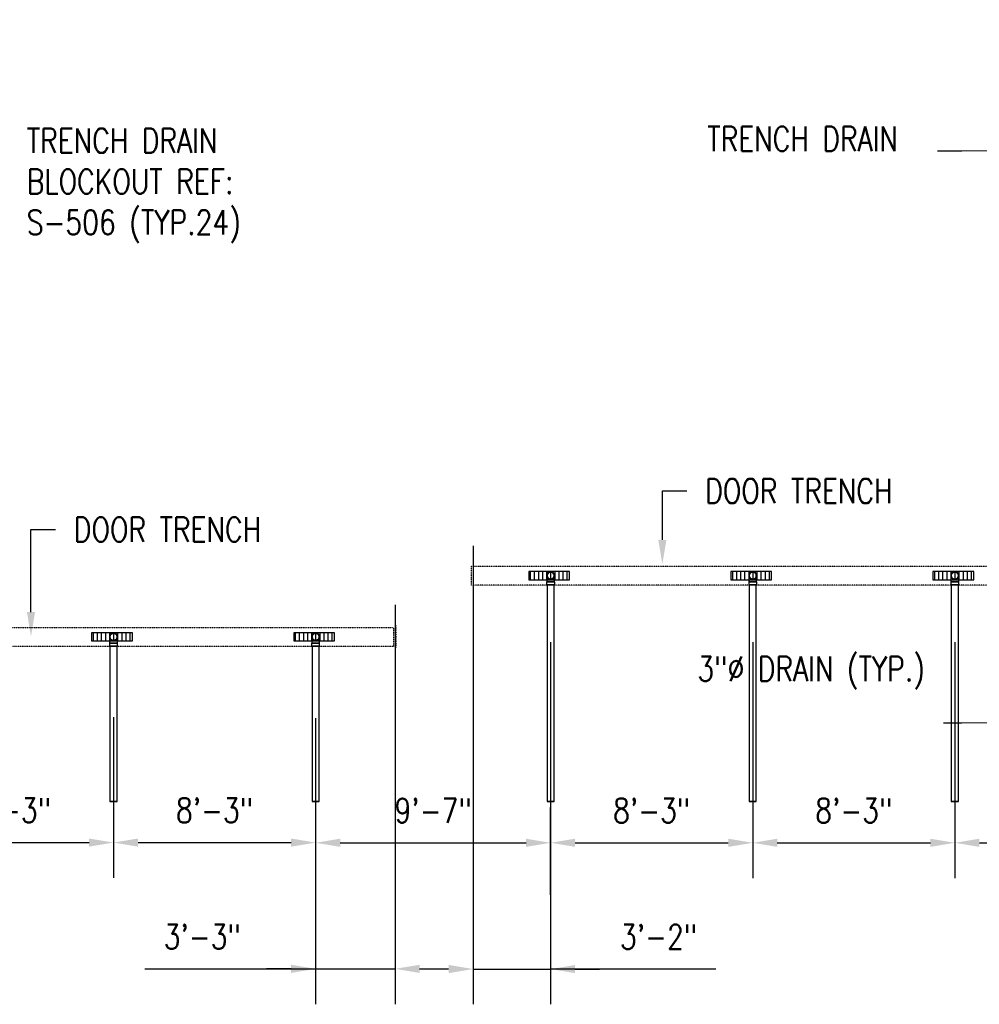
# Model space of a CAD drawing. Header units: inches. Extents: x -11997 to 19746, y -923 to 3129.
# Tile 13 of 25: x 4 to 474, y -923 to -440. Entities that reach past the tile are written whole.
import ezdxf
from ezdxf import colors
from ezdxf.entities.mleader import LeaderData, LeaderLine
from ezdxf.math import Vec2, Vec3

# ---------------------------------------------------------------- set-up
doc = ezdxf.new("R2010")
doc.units = ezdxf.units.IN
doc.header["$MEASUREMENT"] = 0
doc.linetypes.add('Hidden 3_32_', pattern=[0.140625, 0.09375, -0.046875])
for name, color, linetype in [('A-DETL-HDLN', 90, 'Hidden 3_32_'), ('P-PIPE', 3, 'Continuous'), ('S-ANNO-DIMS', 1, 'Continuous'), ('S-ANNO-NOTE', 2, 'Continuous')]:
    doc.layers.add(name, color=color, linetype=linetype)
doc.layers.add('A-WALL-PATT', color=9, linetype='Continuous', true_color=0x808080)
doc.styles.add('Annotative', font='romans.shx', dxfattribs={"width": 0.8, "height": 0.125})
doc.dimstyles.new('Annotative', dxfattribs={"dimscale": 0, "dimtxt": 0.125, "dimasz": 0.125, "dimexe": 0.18, "dimexo": 0.0625, "dimgap": 0.09, "dimtad": 1, "dimdec": 3, "dimzin": 3, "dimdsep": 46, "dimlunit": 4, "dimtxsty": 'Annotative', "dimcen": 0.09, "dimclrt": 2, "dimazin": 2, "dimtfac": 1, "dimtdec": 3, "dimtmove": 0, "dimatfit": 0, "dimfxl": 1, "dimtfill": 1, "dimfrac": 2, "dimtolj": 1, "dimtzin": 0, "dimarcsym": 0})

# ---------------------------------------------------------------- blocks, each defined once
blk = doc.blocks.new('Bend - PVC - Sch 40 - DWV_USACE - Standard-1094379-00_SP_Foundation Drainage Plan-TO FDN_DOC')
at = {"layer": 'P-PIPE'}
for p, q in [((656.48, 791.55), (656.48, 790.05)), ((660.43, 790.05), (660.43, 791.55))]:
    blk.add_line(p, q, dxfattribs=at)
at = {"layer": 'P-PIPE', "flags": 128}
for points in [[(656.71, 794.61), (656.71, 794.68), (656.71, 794.75), (656.72, 794.82), (656.73, 794.89), (656.74, 794.96), (656.76, 795.03), (656.77, 795.09), (656.79, 795.16), (656.82, 795.23), (656.84, 795.29), (656.87, 795.35), (656.9, 795.42), (656.94, 795.48), (656.97, 795.54), (657.01, 795.6), (657.05, 795.65), (657.09, 795.71), (657.14, 795.76), (657.19, 795.82), (657.24, 795.86), (657.29, 795.91), (657.34, 795.96), (657.4, 796), (657.45, 796.04), (657.51, 796.08), (657.57, 796.12), (657.63, 796.15), (657.69, 796.18), (657.76, 796.21), (657.82, 796.24), (657.89, 796.26), (657.95, 796.29), (658.02, 796.3), (658.09, 796.32), (658.16, 796.33), (658.23, 796.34), (658.3, 796.35), (658.37, 796.36), (658.44, 796.36), (658.46, 796.36)], [(658.46, 796.36), (658.53, 796.36), (658.6, 796.35), (658.66, 796.35), (658.73, 796.34), (658.8, 796.32), (658.87, 796.31), (658.94, 796.29), (659.01, 796.27), (659.07, 796.25), (659.14, 796.22), (659.2, 796.19), (659.26, 796.16), (659.32, 796.13), (659.38, 796.09), (659.44, 796.05), (659.5, 796.01), (659.56, 795.97), (659.61, 795.93), (659.66, 795.88), (659.71, 795.83), (659.76, 795.78), (659.8, 795.72), (659.85, 795.67), (659.89, 795.61), (659.93, 795.55), (659.96, 795.5), (660, 795.43), (660.03, 795.37), (660.06, 795.31), (660.09, 795.24), (660.11, 795.18), (660.13, 795.11), (660.15, 795.04), (660.17, 794.98), (660.18, 794.91), (660.19, 794.84), (660.2, 794.77), (660.2, 794.7), (660.21, 794.63), (660.21, 794.61)], [(658.46, 792.86), (658.39, 792.86), (658.32, 792.87), (658.25, 792.87), (658.18, 792.88), (658.11, 792.89), (658.04, 792.91), (657.97, 792.93), (657.9, 792.95), (657.84, 792.97), (657.77, 793), (657.71, 793.03), (657.65, 793.06), (657.59, 793.09), (657.53, 793.13), (657.47, 793.17), (657.41, 793.21), (657.35, 793.25), (657.3, 793.29), (657.25, 793.34), (657.2, 793.39), (657.15, 793.44), (657.11, 793.49), (657.06, 793.55), (657.02, 793.61), (656.98, 793.66), (656.95, 793.72), (656.91, 793.78), (656.88, 793.85), (656.85, 793.91), (656.82, 793.98), (656.8, 794.04), (656.78, 794.11), (656.76, 794.18), (656.74, 794.24), (656.73, 794.31), (656.72, 794.38), (656.71, 794.45), (656.71, 794.52), (656.71, 794.59), (656.71, 794.61)], [(656.71, 792.75), (656.71, 792.86), (656.71, 792.97), (656.71, 793.08), (656.71, 793.19), (656.71, 793.29), (656.71, 793.39), (656.71, 793.49), (656.71, 793.58), (656.71, 793.67), (656.71, 793.76), (656.71, 793.84), (656.71, 793.92), (656.71, 794), (656.71, 794.07), (656.71, 794.14), (656.71, 794.2), (656.71, 794.26), (656.71, 794.31), (656.71, 794.36), (656.71, 794.41), (656.71, 794.45), (656.71, 794.49), (656.71, 794.52), (656.71, 794.55), (656.71, 794.57), (656.71, 794.59), (656.71, 794.6), (656.71, 794.61), (656.71, 794.61)], [(656.71, 791.55), (656.71, 791.67), (656.71, 791.79), (656.71, 791.92), (656.71, 792.04), (656.71, 792.16), (656.71, 792.28), (656.71, 792.4), (656.71, 792.52), (656.71, 792.63), (656.71, 792.71)], [(660.21, 794.61), (660.2, 794.54), (660.2, 794.47), (660.19, 794.4), (660.18, 794.33), (660.17, 794.26), (660.16, 794.19), (660.14, 794.13), (660.12, 794.06), (660.09, 793.99), (660.07, 793.93), (660.04, 793.86), (660.01, 793.8), (659.97, 793.74), (659.94, 793.68), (659.9, 793.62), (659.86, 793.56), (659.82, 793.51), (659.77, 793.46), (659.72, 793.4), (659.67, 793.35), (659.62, 793.31), (659.57, 793.26), (659.52, 793.22), (659.46, 793.18), (659.4, 793.14), (659.34, 793.1), (659.28, 793.07), (659.22, 793.03), (659.15, 793.01), (659.09, 792.98), (659.02, 792.95), (658.96, 792.93), (658.89, 792.91), (658.82, 792.9), (658.75, 792.88), (658.68, 792.87), (658.61, 792.87), (658.54, 792.86), (658.47, 792.86), (658.46, 792.86)], [(660.21, 794.61), (660.21, 794.61), (660.21, 794.6), (660.21, 794.59), (660.21, 794.57), (660.21, 794.55), (660.21, 794.52), (660.21, 794.49), (660.21, 794.45), (660.21, 794.41), (660.21, 794.37), (660.21, 794.31), (660.21, 794.26), (660.21, 794.2), (660.21, 794.14), (660.21, 794.07), (660.21, 794), (660.21, 793.92), (660.21, 793.84), (660.21, 793.76), (660.21, 793.67), (660.21, 793.58), (660.21, 793.49), (660.21, 793.39), (660.21, 793.29), (660.21, 793.19), (660.21, 793.08), (660.21, 792.97), (660.21, 792.86), (660.21, 792.75), (660.21, 792.71)], [(660.21, 792.71), (660.21, 792.64), (660.21, 792.52), (660.21, 792.4), (660.21, 792.28), (660.21, 792.16), (660.21, 792.04), (660.21, 791.92), (660.21, 791.8), (660.21, 791.67), (660.21, 791.55), (660.21, 791.55)]]:
    blk.add_lwpolyline(points, dxfattribs=at)
at = {"layer": 'P-PIPE'}
for radius, start, end in [(1.98, 90, 254.3897), (1.98, 90, 254.3897), (1.75, 90, 270), (1.98, 285.6103, 90), (1.98, 285.6103, 90), (1.75, 270, 90), (1.98, 255, 270), (1.98, 255, 270), (1.98, 270, 285), (1.98, 270, 285)]:
    blk.add_arc((658.46, 794.61), radius, start, end, dxfattribs=at)
for centre, major_axis, start_param, end_param in [((658.46, 791.55), (1.98, 0), 1.570796, 4.712389), ((658.46, 791.55), (1.75, 0), 1.570796, 4.712389), ((658.46, 791.55), (1.98, 0), 4.712389, 7.853982), ((658.46, 791.55), (1.75, 0), 4.712389, 7.853982), ((658.46, 790.05), (1.98, 0), 1.570796, 4.712389), ((658.46, 790.05), (1.98, 0), 4.712389, 7.853982)]:
    blk.add_ellipse(centre, major_axis=major_axis, ratio=0.010416, start_param=start_param, end_param=end_param, dxfattribs=at)
blk = doc.blocks.new('Bend - PVC - Sch 40 - DWV_USACE - Standard-V20-00_SP_Foundation Drainage Plan-TO FDN_DOC')
at = {"layer": 'P-PIPE'}
for p, q in [((1453.08, 791.55), (1453.08, 790.05)), ((1457.04, 790.05), (1457.04, 791.55))]:
    blk.add_line(p, q, dxfattribs=at)
at = {"layer": 'P-PIPE', "flags": 128}
for points in [[(1453.31, 794.61), (1453.31, 794.68), (1453.31, 794.75), (1453.32, 794.82), (1453.33, 794.89), (1453.34, 794.96), (1453.36, 795.03), (1453.38, 795.09), (1453.4, 795.16), (1453.42, 795.23), (1453.45, 795.29), (1453.48, 795.35), (1453.51, 795.42), (1453.54, 795.48), (1453.58, 795.54), (1453.61, 795.6), (1453.65, 795.65), (1453.7, 795.71), (1453.74, 795.76), (1453.79, 795.82), (1453.84, 795.86), (1453.89, 795.91), (1453.94, 795.96), (1454, 796), (1454.05, 796.04), (1454.11, 796.08), (1454.17, 796.12), (1454.23, 796.15), (1454.3, 796.18), (1454.36, 796.21), (1454.42, 796.24), (1454.49, 796.26), (1454.56, 796.29), (1454.62, 796.3), (1454.69, 796.32), (1454.76, 796.33), (1454.83, 796.34), (1454.9, 796.35), (1454.97, 796.36), (1455.04, 796.36), (1455.06, 796.36)], [(1455.06, 796.36), (1455.13, 796.36), (1455.2, 796.35), (1455.27, 796.35), (1455.34, 796.34), (1455.41, 796.32), (1455.47, 796.31), (1455.54, 796.29), (1455.61, 796.27), (1455.67, 796.25), (1455.74, 796.22), (1455.8, 796.19), (1455.87, 796.16), (1455.93, 796.13), (1455.99, 796.09), (1456.05, 796.05), (1456.1, 796.01), (1456.16, 795.97), (1456.21, 795.93), (1456.26, 795.88), (1456.31, 795.83), (1456.36, 795.78), (1456.41, 795.72), (1456.45, 795.67), (1456.49, 795.61), (1456.53, 795.55), (1456.57, 795.5), (1456.6, 795.43), (1456.63, 795.37), (1456.66, 795.31), (1456.69, 795.24), (1456.71, 795.18), (1456.73, 795.11), (1456.75, 795.04), (1456.77, 794.98), (1456.78, 794.91), (1456.79, 794.84), (1456.8, 794.77), (1456.81, 794.7), (1456.81, 794.63), (1456.81, 794.61)], [(1455.06, 792.86), (1454.99, 792.86), (1454.92, 792.87), (1454.85, 792.87), (1454.78, 792.88), (1454.71, 792.89), (1454.64, 792.91), (1454.57, 792.93), (1454.51, 792.95), (1454.44, 792.97), (1454.38, 793), (1454.31, 793.03), (1454.25, 793.06), (1454.19, 793.09), (1454.13, 793.13), (1454.07, 793.17), (1454.01, 793.21), (1453.96, 793.25), (1453.9, 793.29), (1453.85, 793.34), (1453.8, 793.39), (1453.76, 793.44), (1453.71, 793.49), (1453.67, 793.55), (1453.62, 793.61), (1453.59, 793.66), (1453.55, 793.72), (1453.51, 793.78), (1453.48, 793.85), (1453.45, 793.91), (1453.43, 793.98), (1453.4, 794.04), (1453.38, 794.11), (1453.36, 794.18), (1453.35, 794.24), (1453.33, 794.31), (1453.32, 794.38), (1453.32, 794.45), (1453.31, 794.52), (1453.31, 794.59), (1453.31, 794.61)], [(1453.31, 792.75), (1453.31, 792.86), (1453.31, 792.97), (1453.31, 793.08), (1453.31, 793.19), (1453.31, 793.29), (1453.31, 793.39), (1453.31, 793.49), (1453.31, 793.58), (1453.31, 793.67), (1453.31, 793.76), (1453.31, 793.84), (1453.31, 793.92), (1453.31, 794), (1453.31, 794.07), (1453.31, 794.14), (1453.31, 794.2), (1453.31, 794.26), (1453.31, 794.31), (1453.31, 794.36), (1453.31, 794.41), (1453.31, 794.45), (1453.31, 794.49), (1453.31, 794.52), (1453.31, 794.55), (1453.31, 794.57), (1453.31, 794.59), (1453.31, 794.6), (1453.31, 794.61), (1453.31, 794.61)], [(1453.31, 791.55), (1453.31, 791.67), (1453.31, 791.79), (1453.31, 791.92), (1453.31, 792.04), (1453.31, 792.16), (1453.31, 792.28), (1453.31, 792.4), (1453.31, 792.52), (1453.31, 792.63), (1453.31, 792.71)], [(1456.81, 794.61), (1456.81, 794.54), (1456.8, 794.47), (1456.8, 794.4), (1456.79, 794.33), (1456.77, 794.26), (1456.76, 794.19), (1456.74, 794.13), (1456.72, 794.06), (1456.7, 793.99), (1456.67, 793.93), (1456.64, 793.86), (1456.61, 793.8), (1456.58, 793.74), (1456.54, 793.68), (1456.5, 793.62), (1456.46, 793.56), (1456.42, 793.51), (1456.37, 793.46), (1456.33, 793.4), (1456.28, 793.35), (1456.23, 793.31), (1456.17, 793.26), (1456.12, 793.22), (1456.06, 793.18), (1456, 793.14), (1455.94, 793.1), (1455.88, 793.07), (1455.82, 793.03), (1455.76, 793.01), (1455.69, 792.98), (1455.63, 792.95), (1455.56, 792.93), (1455.49, 792.91), (1455.42, 792.9), (1455.36, 792.88), (1455.29, 792.87), (1455.22, 792.87), (1455.15, 792.86), (1455.08, 792.86), (1455.06, 792.86)], [(1456.81, 794.61), (1456.81, 794.61), (1456.81, 794.6), (1456.81, 794.59), (1456.81, 794.57), (1456.81, 794.55), (1456.81, 794.52), (1456.81, 794.49), (1456.81, 794.45), (1456.81, 794.41), (1456.81, 794.37), (1456.81, 794.31), (1456.81, 794.26), (1456.81, 794.2), (1456.81, 794.14), (1456.81, 794.07), (1456.81, 794), (1456.81, 793.92), (1456.81, 793.84), (1456.81, 793.76), (1456.81, 793.67), (1456.81, 793.58), (1456.81, 793.49), (1456.81, 793.39), (1456.81, 793.29), (1456.81, 793.19), (1456.81, 793.08), (1456.81, 792.97), (1456.81, 792.86), (1456.81, 792.75), (1456.81, 792.71)], [(1456.81, 792.71), (1456.81, 792.64), (1456.81, 792.52), (1456.81, 792.4), (1456.81, 792.28), (1456.81, 792.16), (1456.81, 792.04), (1456.81, 791.92), (1456.81, 791.8), (1456.81, 791.67), (1456.81, 791.55), (1456.81, 791.55)]]:
    blk.add_lwpolyline(points, dxfattribs=at)
at = {"layer": 'P-PIPE'}
for radius, start, end in [(1.98, 90, 254.3897), (1.98, 90, 254.3897), (1.75, 90, 270), (1.98, 285.6103, 90), (1.98, 285.6103, 90), (1.75, 270, 90), (1.98, 255, 270), (1.98, 255, 270), (1.98, 270, 285), (1.98, 270, 285)]:
    blk.add_arc((1455.06, 794.61), radius, start, end, dxfattribs=at)
for centre, major_axis, start_param, end_param in [((1455.06, 791.55), (1.98, 0), 1.570796, 4.712389), ((1455.06, 791.55), (1.75, 0), 1.570796, 4.712389), ((1455.06, 791.55), (1.98, 0), 4.712389, 7.853982), ((1455.06, 791.55), (1.75, 0), 4.712389, 7.853982), ((1455.06, 790.05), (1.98, 0), 1.570796, 4.712389), ((1455.06, 790.05), (1.98, 0), 4.712389, 7.853982)]:
    blk.add_ellipse(centre, major_axis=major_axis, ratio=0.010416, start_param=start_param, end_param=end_param, dxfattribs=at)
blk = doc.blocks.new('Mechanical_Box_H_rvt-1-00_SP_Foundation Drainage Plan-TO FDN_DOC')
at = {"layer": 'P-PIPE'}
for p, q in [((1078.94, 820.05), (1078.94, 713.98)), ((1082.44, 713.98), (1082.44, 820.05)), ((1177.94, 820.05), (1177.94, 713.98)), ((1181.44, 713.98), (1181.44, 820.05)), ((1276.94, 820.05), (1276.94, 713.98)), ((1280.44, 713.98), (1280.44, 820.05)), ((864.83, 790.05), (864.83, 713.98)), ((868.33, 713.98), (868.33, 790.05)), ((963.83, 790.05), (963.83, 713.98)), ((967.33, 713.98), (967.33, 790.05))]:
    blk.add_line(p, q, dxfattribs=at)
for centre, start, end in [((1080.69, 824.61), 0, 180), ((1179.69, 824.61), 0, 180), ((1278.69, 824.61), 0, 180), ((1080.69, 824.61), 180, 0), ((1179.69, 824.61), 180, 0), ((1278.69, 824.61), 180, 0), ((866.58, 794.61), 0, 180), ((965.58, 794.61), 0, 180), ((866.58, 794.61), 180, 0), ((965.58, 794.61), 180, 0)]:
    blk.add_arc(centre, 1.75, start, end, dxfattribs=at)
for centre, start_param, end_param in [((1080.69, 820.05), 1.570796, 3.141593), ((1080.69, 820.05), 3.141593, 4.712389), ((1080.69, 820.05), 0, 1.570796), ((1080.69, 820.05), 4.712389, 6.283185), ((1179.69, 820.05), 1.570796, 3.141593), ((1179.69, 820.05), 3.141593, 4.712389), ((1179.69, 820.05), 0, 1.570796), ((1179.69, 820.05), 4.712389, 6.283185), ((1278.69, 820.05), 1.570796, 3.141593), ((1278.69, 820.05), 3.141593, 4.712389), ((1278.69, 820.05), 0, 1.570796), ((1278.69, 820.05), 4.712389, 6.283185), ((866.58, 790.05), 1.570796, 3.141593), ((866.58, 790.05), 3.141593, 4.712389), ((866.58, 790.05), 0, 1.570796), ((866.58, 790.05), 4.712389, 6.283185), ((965.58, 790.05), 1.570796, 3.141593), ((965.58, 790.05), 3.141593, 4.712389), ((965.58, 790.05), 0, 1.570796), ((965.58, 790.05), 4.712389, 6.283185), ((866.58, 713.98), 1.570796, 3.141593), ((866.58, 713.98), 3.141593, 4.712389), ((866.58, 713.98), 0, 1.570796), ((866.58, 713.98), 4.712389, 6.283185), ((965.58, 713.98), 1.570796, 3.141593), ((965.58, 713.98), 3.141593, 4.712389), ((965.58, 713.98), 0, 1.570796), ((965.58, 713.98), 4.712389, 6.283185), ((1080.69, 713.98), 1.570796, 3.141593), ((1080.69, 713.98), 3.141593, 4.712389), ((1080.69, 713.98), 0, 1.570796), ((1080.69, 713.98), 4.712389, 6.283185), ((1179.69, 713.98), 1.570796, 3.141593), ((1179.69, 713.98), 3.141593, 4.712389), ((1179.69, 713.98), 0, 1.570796), ((1179.69, 713.98), 4.712389, 6.283185), ((1278.69, 713.98), 1.570796, 3.141593), ((1278.69, 713.98), 3.141593, 4.712389), ((1278.69, 713.98), 0, 1.570796), ((1278.69, 713.98), 4.712389, 6.283185)]:
    blk.add_ellipse(centre, major_axis=(1.75, 0), ratio=0.010416, start_param=start_param, end_param=end_param, dxfattribs=at)
at = {"layer": 'P-PIPE', "color": 3, "lineweight": 9}
for name, p in [('Bend - PVC - Sch 40 - DWV_USACE - Standard-V20-00_SP_Foundation Drainage Plan-TO FDN_DOC', (-374.37, 30)), ('Bend - PVC - Sch 40 - DWV_USACE - Standard-V20-00_SP_Foundation Drainage Plan-TO FDN_DOC', (-275.37, 30)), ('Bend - PVC - Sch 40 - DWV_USACE - Standard-V20-00_SP_Foundation Drainage Plan-TO FDN_DOC', (-176.37, 30)), ('Bend - PVC - Sch 40 - DWV_USACE - Standard-1094379-00_SP_Foundation Drainage Plan-TO FDN_DOC', (208.12, 0)), ('Bend - PVC - Sch 40 - DWV_USACE - Standard-1094379-00_SP_Foundation Drainage Plan-TO FDN_DOC', (307.12, 0))]:
    blk.add_blockref(name, p, dxfattribs=at)
blk = doc.blocks.new('*D49')
at = {"layer": 'Defpoints', "color": 0, "transparency": 16777216}
for p in [(263.63, -739.17), (362.63, -739.17), (362.63, -843.5)]:
    blk.add_point(p, dxfattribs=at)
at = {"layer": 'S-ANNO-DIMS', "color": 0, "lineweight": -2, "transparency": 16777216}
for p, q in [((263.63, -745.17), (263.63, -860.78)), ((362.63, -745.17), (362.63, -860.78)), ((275.63, -843.5), (350.63, -843.5))]:
    blk.add_line(p, q, dxfattribs=at)
at = {"layer": 'S-ANNO-DIMS', "color": 0, "transparency": 16777216}
for points in [[(275.63, -841.5), (275.63, -845.5), (263.63, -843.5)], [(350.63, -841.5), (350.63, -845.5), (362.63, -843.5)]]:
    blk.add_solid(points, dxfattribs=at)
at = {"layer": 'S-ANNO-DIMS', "color": 2, "lineweight": -3, "transparency": 16777216, "insert": (313.13, -827.72), "char_height": 12, "attachment_point": 5, "style": 'Annotative', "bg_fill": 3, "box_fill_scale": 1.25, "bg_fill_color": 256, "bg_fill_true_color": 13158600, "bg_fill_transparency": 0}
blk.add_mtext('\\A1;8\'-3"', dxfattribs=at)
blk = doc.blocks.new('*D50')
at = {"layer": 'Defpoints', "color": 0, "transparency": 16777216}
for p in [(362.63, -739.17), (461.63, -739.17), (461.63, -843.5)]:
    blk.add_point(p, dxfattribs=at)
at = {"layer": 'S-ANNO-DIMS', "color": 0, "lineweight": -2, "transparency": 16777216}
for p, q in [((362.63, -745.17), (362.63, -860.78)), ((461.63, -745.17), (461.63, -860.78)), ((374.63, -843.5), (449.63, -843.5))]:
    blk.add_line(p, q, dxfattribs=at)
at = {"layer": 'S-ANNO-DIMS', "color": 0, "transparency": 16777216}
for points in [[(374.63, -841.5), (374.63, -845.5), (362.63, -843.5)], [(449.63, -841.5), (449.63, -845.5), (461.63, -843.5)]]:
    blk.add_solid(points, dxfattribs=at)
at = {"layer": 'S-ANNO-DIMS', "color": 2, "lineweight": -3, "transparency": 16777216, "insert": (412.13, -827.72), "char_height": 12, "attachment_point": 5, "style": 'Annotative', "bg_fill": 3, "box_fill_scale": 1.25, "bg_fill_color": 256, "bg_fill_true_color": 13158600, "bg_fill_transparency": 0}
blk.add_mtext('\\A1;8\'-3"', dxfattribs=at)
blk = doc.blocks.new('*D51')
at = {"layer": 'Defpoints', "color": 0, "transparency": 16777216}
for p in [(461.63, -739.17), (560.63, -739.17), (560.63, -843.5)]:
    blk.add_point(p, dxfattribs=at)
at = {"layer": 'S-ANNO-DIMS', "color": 0, "lineweight": -2, "transparency": 16777216}
for p, q in [((461.63, -745.17), (461.63, -860.78)), ((560.63, -745.17), (560.63, -860.78)), ((473.63, -843.5), (548.63, -843.5))]:
    blk.add_line(p, q, dxfattribs=at)
at = {"layer": 'S-ANNO-DIMS', "color": 0, "transparency": 16777216}
for points in [[(473.63, -841.5), (473.63, -845.5), (461.63, -843.5)], [(548.63, -841.5), (548.63, -845.5), (560.63, -843.5)]]:
    blk.add_solid(points, dxfattribs=at)
at = {"layer": 'S-ANNO-DIMS', "color": 2, "lineweight": -3, "transparency": 16777216, "insert": (511.13, -827.72), "char_height": 12, "attachment_point": 5, "style": 'Annotative', "bg_fill": 3, "box_fill_scale": 1.25, "bg_fill_color": 256, "bg_fill_true_color": 13158600, "bg_fill_transparency": 0}
blk.add_mtext('\\A1;8\'-3"', dxfattribs=at)
blk = doc.blocks.new('*D64')
at = {"layer": 'Defpoints', "color": 0, "transparency": 16777216}
for p in [(-49.48, -776.5), (49.52, -775.97), (49.52, -843.41)]:
    blk.add_point(p, dxfattribs=at)
at = {"layer": 'S-ANNO-DIMS', "color": 0, "lineweight": -2, "transparency": 16777216}
for p, q in [((-49.48, -782.5), (-49.48, -860.69)), ((49.52, -781.97), (49.52, -860.69)), ((-37.48, -843.41), (37.52, -843.41))]:
    blk.add_line(p, q, dxfattribs=at)
at = {"layer": 'S-ANNO-DIMS', "color": 0, "transparency": 16777216}
for points in [[(-37.48, -841.41), (-37.48, -845.41), (-49.48, -843.41)], [(37.52, -841.41), (37.52, -845.41), (49.52, -843.41)]]:
    blk.add_solid(points, dxfattribs=at)
at = {"layer": 'S-ANNO-DIMS', "color": 2, "lineweight": -3, "transparency": 16777216, "insert": (0.02, -827.62), "char_height": 12, "attachment_point": 5, "style": 'Annotative', "bg_fill": 3, "box_fill_scale": 1.25, "bg_fill_color": 256, "bg_fill_true_color": 13158600, "bg_fill_transparency": 0}
blk.add_mtext('\\A1;8\'-3"', dxfattribs=at)
blk = doc.blocks.new('*D65')
at = {"layer": 'Defpoints', "color": 0, "transparency": 16777216}
for p in [(49.52, -776.5), (148.52, -776.5), (148.52, -843.41)]:
    blk.add_point(p, dxfattribs=at)
at = {"layer": 'S-ANNO-DIMS', "color": 0, "lineweight": -2, "transparency": 16777216}
for p, q in [((49.52, -782.5), (49.52, -860.69)), ((148.52, -782.5), (148.52, -860.69)), ((61.52, -843.41), (136.52, -843.41))]:
    blk.add_line(p, q, dxfattribs=at)
at = {"layer": 'S-ANNO-DIMS', "color": 0, "transparency": 16777216}
for points in [[(61.52, -841.41), (61.52, -845.41), (49.52, -843.41)], [(136.52, -841.41), (136.52, -845.41), (148.52, -843.41)]]:
    blk.add_solid(points, dxfattribs=at)
at = {"layer": 'S-ANNO-DIMS', "color": 2, "lineweight": -3, "transparency": 16777216, "insert": (99.02, -827.62), "char_height": 12, "attachment_point": 5, "style": 'Annotative', "bg_fill": 3, "box_fill_scale": 1.25, "bg_fill_color": 256, "bg_fill_true_color": 13158600, "bg_fill_transparency": 0}
blk.add_mtext('\\A1;8\'-3"', dxfattribs=at)
blk = doc.blocks.new('*D66')
at = {"layer": 'Defpoints', "color": 0, "transparency": 16777216}
for p in [(187.46, -720.86), (148.52, -837.97), (187.46, -905.26)]:
    blk.add_point(p, dxfattribs=at)
at = {"layer": 'S-ANNO-DIMS', "color": 0, "lineweight": -2, "transparency": 16777216}
for p, q in [((187.46, -726.86), (187.46, -922.54)), ((148.52, -843.97), (148.52, -922.54)), ((64.93, -905.26), (148.52, -905.26)), ((136.52, -905.26), (124.52, -905.26)), ((148.52, -905.26), (187.46, -905.26)), ((148.52, -905.26), (187.46, -905.26)), ((199.46, -905.26), (211.46, -905.26))]:
    blk.add_line(p, q, dxfattribs=at)
at = {"layer": 'S-ANNO-DIMS', "color": 0, "transparency": 16777216}
for points in [[(136.52, -903.26), (136.52, -907.26), (148.52, -905.26)], [(199.46, -903.26), (199.46, -907.26), (187.46, -905.26)]]:
    blk.add_solid(points, dxfattribs=at)
at = {"layer": 'S-ANNO-DIMS', "color": 2, "lineweight": -3, "transparency": 16777216, "insert": (93, -889.48), "char_height": 12, "attachment_point": 5, "style": 'Annotative'}
blk.add_mtext('\\A1;3\'-3"', dxfattribs=at)
blk = doc.blocks.new('*D73')
at = {"layer": 'Defpoints', "color": 0, "transparency": 16777216}
for p in [(263.58, -843.5), (148.57, -875.24), (263.58, -874.99)]:
    blk.add_point(p, dxfattribs=at)
at = {"layer": 'S-ANNO-DIMS', "color": 0, "lineweight": -2, "transparency": 16777216}
for p, q in [((148.57, -869.24), (148.57, -826.22)), ((263.58, -868.99), (263.58, -826.22)), ((160.57, -843.5), (251.58, -843.5))]:
    blk.add_line(p, q, dxfattribs=at)
at = {"layer": 'S-ANNO-DIMS', "color": 0, "transparency": 16777216}
for points in [[(160.57, -841.5), (160.57, -845.5), (148.57, -843.5)], [(251.58, -841.5), (251.58, -845.5), (263.58, -843.5)]]:
    blk.add_solid(points, dxfattribs=at)
at = {"layer": 'S-ANNO-DIMS', "color": 2, "lineweight": -3, "transparency": 16777216, "insert": (206.07, -827.72), "char_height": 12, "attachment_point": 5, "style": 'Annotative'}
blk.add_mtext('\\A1;9\'-7"', dxfattribs=at)
blk = doc.blocks.new('*D74')
at = {"layer": 'Defpoints', "color": 0, "transparency": 16777216}
for p in [(225.68, -691.95), (263.63, -806.82), (263.63, -905.36)]:
    blk.add_point(p, dxfattribs=at)
at = {"layer": 'S-ANNO-DIMS', "color": 0, "lineweight": -2, "transparency": 16777216}
for p, q in [((225.68, -697.95), (225.68, -922.64)), ((263.63, -812.82), (263.63, -922.64)), ((213.68, -905.36), (201.68, -905.36)), ((225.68, -905.36), (263.63, -905.36)), ((225.68, -905.36), (263.63, -905.36)), ((344.57, -905.36), (263.63, -905.36)), ((275.63, -905.36), (287.63, -905.36))]:
    blk.add_line(p, q, dxfattribs=at)
at = {"layer": 'S-ANNO-DIMS', "color": 0, "transparency": 16777216}
for points in [[(213.68, -903.36), (213.68, -907.36), (225.68, -905.36)], [(275.63, -903.36), (275.63, -907.36), (263.63, -905.36)]]:
    blk.add_solid(points, dxfattribs=at)
at = {"layer": 'S-ANNO-DIMS', "color": 2, "lineweight": -3, "transparency": 16777216, "insert": (316.5, -889.58), "char_height": 12, "attachment_point": 5, "style": 'Annotative'}
blk.add_mtext('\\A1;3\'-2"', dxfattribs=at)

msp = doc.modelspace()

# ---------------------------------------------------------------- hatches: boundary and pattern name
at = {"layer": 'A-WALL-PATT', "lineweight": -3}
h = msp.add_hatch(dxfattribs=at)
h.set_pattern_fill('_USER', color=8, scale=2, angle=90, style=0, pattern_type=0)
h.set_pattern_definition([(90, (-1590.1965, -1537.3027), (-2, 1e-16), [])])
h.paths.add_polyline_path([(272.8809, -714.5967), (272.8809, -710.5967), (252.8809, -710.5967), (252.8809, -714.5967)])
h = msp.add_hatch(dxfattribs=at)
h.set_pattern_fill('_USER', color=8, scale=2, angle=90, style=0, pattern_type=0)
h.set_pattern_definition([(90, (-1587.1965, -1537.3027), (-2, 1e-16), [])])
h.paths.add_polyline_path([(351.8809, -714.5967), (371.8809, -714.5967), (371.8809, -710.5967), (351.8809, -710.5967)])
h = msp.add_hatch(dxfattribs=at)
h.set_pattern_fill('_USER', color=8, scale=2, angle=90, style=0, pattern_type=0)
h.set_pattern_definition([(90, (-1584.1965, -1537.3027), (-2, 1e-16), [])])
h.paths.add_polyline_path([(470.8809, -714.5967), (470.8809, -710.5967), (450.8809, -710.5967), (450.8809, -714.5967)])
h = msp.add_hatch(dxfattribs=at)
h.set_pattern_fill('_USER', color=8, scale=2, angle=90, style=0, pattern_type=0)
h.set_pattern_definition([(90, (-802.3088, -1537.3027), (-2, 1e-16), [])])
h.paths.add_polyline_path([(58.7686, -744.5967), (58.7686, -740.5967), (38.7686, -740.5967), (38.7686, -744.5967)])
h = msp.add_hatch(dxfattribs=at)
h.set_pattern_fill('_USER', color=8, scale=2, angle=90, style=0, pattern_type=0)
h.set_pattern_definition([(90, (-799.3088, -1537.3027), (-2, 1e-16), [])])
h.paths.add_polyline_path([(157.7686, -744.5967), (157.7686, -740.5967), (137.7686, -740.5967), (137.7686, -744.5967)])

# ---------------------------------------------------------------- linework, layer by layer
at = {"layer": 'A-DETL-HDLN', "lineweight": -3}
for p, q in [((224.93, -707.9405), (974.0157, -707.9405)), ((224.93, -717.253), (224.93, -707.9405)), ((974.0157, -717.253), (224.93, -717.253)), ((-571.3437, -737.9405), (186.7152, -737.9405)), ((186.7152, -737.9405), (186.7152, -747.253)), ((186.7152, -747.253), (-571.3437, -747.253))]:
    msp.add_line(p, q, dxfattribs=at)
at = {"layer": 'A-DETL-HDLN', "color": 8, "lineweight": -3}
msp.add_line((187.8594, -737.0967), (187.8594, -748.0967), dxfattribs=at)
at = {"layer": 'P-PIPE', "lineweight": -3}
for p, q in [((252.8809, -710.5967), (252.8809, -714.5967)), ((272.8809, -710.5967), (252.8809, -710.5967)), ((272.8809, -714.5967), (272.8809, -710.5967)), ((351.8809, -710.5967), (351.8809, -714.5967)), ((371.8809, -710.5967), (351.8809, -710.5967)), ((371.8809, -714.5967), (371.8809, -710.5967)), ((450.8809, -710.5967), (450.8809, -714.5967)), ((470.8809, -710.5967), (450.8809, -710.5967)), ((470.8809, -714.5967), (470.8809, -710.5967)), ((252.8809, -714.5967), (272.8809, -714.5967)), ((351.8809, -714.5967), (371.8809, -714.5967)), ((450.8809, -714.5967), (470.8809, -714.5967)), ((38.7686, -740.5967), (38.7686, -744.5967)), ((58.7686, -740.5967), (38.7686, -740.5967)), ((58.7686, -744.5967), (58.7686, -740.5967)), ((137.7686, -740.5967), (137.7686, -744.5967)), ((157.7686, -740.5967), (137.7686, -740.5967)), ((157.7686, -744.5967), (157.7686, -740.5967)), ((38.7686, -744.5967), (58.7686, -744.5967)), ((137.7686, -744.5967), (157.7686, -744.5967))]:
    msp.add_line(p, q, dxfattribs=at)

# ---------------------------------------------------------------- block references
at = {"layer": 'P-PIPE', "color": 8, "lineweight": -3}
msp.add_blockref('Mechanical_Box_H_rvt-1-00_SP_Foundation Drainage Plan-TO FDN_DOC', (-817.0617, -1537.2059), dxfattribs=at)

# ---------------------------------------------------------------- leaders
at = {"layer": 'S-ANNO-NOTE', "lineweight": -3}
ml = msp.add_multileader_mtext('Standard', dxfattribs=at)
ml.set_content('3" %%C PVC WEEP HOLES 5\'-0" O.C. (TYP. 5)', color=256, style='Annotative')
ml.set_leader_properties(color=1, linetype='ByLayer', lineweight=-1)
ml.build(insert=Vec2(0, 0))
ml.multileader.update_dxf_attribs({"text_right_attachment_type": 3, "dogleg_length": 0.125, "arrow_head_size": 12, "scale": 96})
ctx = ml.context
ctx.base_point, ctx.scale, ctx.char_height, ctx.arrow_head_size, ctx.landing_gap_size, ctx.plane_origin = Vec3(-816.6634, -449.5928), 96, 12, 12, 9, Vec3(-735.3142, -588.4172)
ctx.right_attachment = 3
notes = []
notes.append((ctx, [(0, (1, 1, 0), (-822.5, -449.5928), (1, 0), 5.8366, [(0, [(-876.3652, -685.0327)], 0, [])])]))
ctx.mtext.insert, ctx.mtext.width, ctx.mtext.flow_direction = Vec3(-807.6634, -441.5928), 132.165962, 5
ml = msp.add_multileader_mtext('Standard', dxfattribs=at)
ml.set_content('3"%%C PVC WEEP HOLES 5\'-0" O.C. (TYP. 5)', color=256, style='Annotative')
ml.set_leader_properties(color=1, linetype='ByLayer', lineweight=-1)
ml.build(insert=Vec2(0, 0))
ml.multileader.update_dxf_attribs({"text_right_attachment_type": 3, "dogleg_length": 0.125, "arrow_head_size": 12, "scale": 96})
ctx = ml.context
ctx.base_point, ctx.scale, ctx.char_height, ctx.arrow_head_size, ctx.landing_gap_size, ctx.plane_origin = Vec3(668.6207, -469.1537), 96, 12, 12, 9, Vec3(751.1689, -588.4172)
ctx.right_attachment, ctx.text_align_type = 3, 2
notes.append((ctx, [(1, (1, 1, 0), (823.6573, -516.0108), (-1, 0), 5.8366, [(0, [(925.3348, -693.2739)], 0, [])])]))
ctx.mtext.insert, ctx.mtext.width, ctx.mtext.alignment, ctx.mtext.flow_direction = Vec3(808.8207, -461.1537), 132.630334, 3, 5
ml = msp.add_multileader_mtext('Standard', dxfattribs=at)
ml.set_content('TRENCH DRAIN', color=256, style='Annotative')
ml.set_leader_properties(color=1, linetype='ByLayer', lineweight=-1)
ml.build(insert=Vec2(0, 0))
ml.multileader.update_dxf_attribs({"text_right_attachment_type": 4, "dogleg_length": 0.125, "arrow_head_size": 12, "scale": 96})
ctx = ml.context
ctx.base_point, ctx.scale, ctx.char_height, ctx.arrow_head_size, ctx.landing_gap_size, ctx.plane_origin = Vec3(331.3454, -498.5601), 96, 12, 12, 9, Vec3(250.7882, -498.7495)
ctx.right_attachment = 4
notes.append((ctx, [(1, (1, 1, 0), (465.1169, -504.5601), (-1, 0), 12, [(0, [(546.4156, -504.4226)], 0, [])])]))
ctx.mtext.insert, ctx.mtext.width, ctx.mtext.flow_direction = Vec3(340.3454, -492.5601), 134.479897, 5
ml = msp.add_multileader_mtext('Standard', dxfattribs=at)
ml.set_content('6"%%C PERF. \\PFDN. DRAIN', color=256, style='Annotative')
ml.set_leader_properties(color=1, linetype='ByLayer', lineweight=-1)
ml.build(insert=Vec2(0, 0))
ml.multileader.update_dxf_attribs({"text_right_attachment_type": 3, "dogleg_length": 0.125, "arrow_head_size": 12, "scale": 96})
ctx = ml.context
ctx.base_point, ctx.scale, ctx.char_height, ctx.arrow_head_size, ctx.landing_gap_size, ctx.plane_origin = Vec3(-790.0003, -605.9627), 96, 12, 12, 9, Vec3(-888.0882, -579.8933)
ctx.right_attachment = 3
notes.append((ctx, [(0, (1, 1, 0), (-802.0003, -605.9627), (1, 0), 12, [(0, [(-832.5, -670.534)], 0, [])])]))
ctx.mtext.insert, ctx.mtext.width, ctx.mtext.flow_direction = Vec3(-781.0003, -599.9627), 113.487313, 5
ml = msp.add_multileader_mtext('Standard', dxfattribs=at)
ml.set_content('DOOR TRENCH', color=256, style='Annotative')
ml.set_leader_properties(color=1, linetype='ByLayer', lineweight=-1)
ml.build(insert=Vec2(0, 0))
ml.multileader.update_dxf_attribs({"text_right_attachment_type": 3, "dogleg_length": 0.125, "arrow_head_size": 12, "scale": 96})
ctx = ml.context
ctx.base_point, ctx.scale, ctx.char_height, ctx.arrow_head_size, ctx.landing_gap_size, ctx.plane_origin = Vec3(330.3478, -671.1248), 96, 12, 12, 9, Vec3(232.3348, -676.1171)
ctx.right_attachment = 3
notes.append((ctx, [(0, (1, 1, 0), (318.3478, -671.1248), (1, 0), 12, [(0, [(318.3478, -707.0967)], 0, [])])]))
ctx.mtext.insert, ctx.mtext.flow_direction = Vec3(339.3478, -665.1248), 5
ml = msp.add_multileader_mtext('Standard', dxfattribs=at)
ml.set_content('DOOR TRENCH', color=256, style='Annotative')
ml.set_leader_properties(color=1, linetype='ByLayer', lineweight=-1)
ml.build(insert=Vec2(0, 0))
ml.multileader.update_dxf_attribs({"text_right_attachment_type": 3, "dogleg_length": 0.125, "arrow_head_size": 12, "scale": 96})
ctx = ml.context
ctx.base_point, ctx.scale, ctx.char_height, ctx.arrow_head_size, ctx.landing_gap_size, ctx.plane_origin = Vec3(21.0962, -689.9921), 96, 12, 12, 9, Vec3(-76.9169, -694.9844)
ctx.right_attachment = 3
notes.append((ctx, [(0, (1, 1, 0), (9.0962, -689.9921), (1, 0), 12, [(0, [(9.0962, -742.4687)], 0, [])])]))
ctx.mtext.insert, ctx.mtext.flow_direction = Vec3(30.0962, -683.9921), 5
for ctx, leaders in notes:
    for number, flags, end, landing, length, lines in leaders:
        leader = LeaderData()
        leader.index, (leader.has_last_leader_line, leader.has_dogleg_vector, leader.attachment_direction) = number, flags
        leader.last_leader_point, leader.dogleg_vector, leader.dogleg_length = Vec3(end), Vec3(landing), length
        for number, points, colour, breaks in lines:
            line = LeaderLine()
            line.index, line.vertices, line.color, line.breaks = number, Vec3.list(points), colors.encode_raw_color(colour), breaks
            leader.lines.append(line)
        ctx.leaders.append(leader)

# ---------------------------------------------------------------- next in the draw order: dimensions: what is measured, and where the dimension line sits
at = {"layer": 'S-ANNO-DIMS', "lineweight": -3}
for base, p1, p2, picture, middle in [((362.6279, -843.5045), (263.6279, -739.1729), (362.6279, -739.1729), '*D49', (313.1279, -827.7216)), ((49.5156, -843.4077), (-49.4844, -776.5), (49.5156, -775.9652), '*D64', (0.0156, -827.6249))]:
    dim = msp.add_linear_dim(base=base, p1=p1, p2=p2, dimstyle='Annotative', override={"dimpost": '\\X'}, dxfattribs=at)
    dim.commit()
    dim.dimension.update_dxf_attribs({"geometry": picture, "text_midpoint": middle})

# ---------------------------------------------------------------- next in the draw order: dimensions: what is measured, and where the dimension line sits
dim = msp.add_linear_dim(base=(263.6279, -905.359), p1=(225.677, -691.9485), p2=(263.6279, -806.8206), dimstyle='Annotative', override={"dimpost": '\\X', "dimtfill": 0}, dxfattribs=at)
dim.commit()
dim.dimension.update_dxf_attribs({"geometry": '*D74', "text_midpoint": (316.5, -905.359), "dimtype": 160})
for base, p1, p2, picture, middle in [((461.6279, -843.5045), (362.6279, -739.1729), (461.6279, -739.1729), '*D50', (412.1279, -827.7216)), ((148.5156, -843.4077), (49.5156, -776.5), (148.5156, -776.5), '*D65', (99.0156, -827.6249))]:
    dim = msp.add_linear_dim(base=base, p1=p1, p2=p2, dimstyle='Annotative', override={"dimpost": '\\X'}, dxfattribs=at)
    dim.commit()
    dim.dimension.update_dxf_attribs({"geometry": picture, "text_midpoint": middle})

# ---------------------------------------------------------------- next in the draw order: dimensions: what is measured, and where the dimension line sits
dim = msp.add_linear_dim(base=(187.4622, -905.2597), p1=(148.5156, -837.9719), p2=(187.4622, -720.8649), dimstyle='Annotative', override={"dimpost": '\\X', "dimtfill": 0}, dxfattribs=at)
dim.commit()
dim.dimension.update_dxf_attribs({"geometry": '*D66', "text_midpoint": (93, -905.2597), "dimtype": 160})
for base, p1, p2, override, picture, middle in [((560.6279, -843.5045), (461.6279, -739.1729), (560.6279, -739.1729), {"dimpost": '\\X'}, '*D51', (511.1279, -827.7216)), ((263.5789, -843.5045), (148.5688, -875.2421), (263.5789, -874.9929), {"dimpost": '\\X', "dimtfill": 0}, '*D73', (206.0739, -827.7216))]:
    dim = msp.add_linear_dim(base=base, p1=p1, p2=p2, dimstyle='Annotative', override=override, dxfattribs=at)
    dim.commit()
    dim.dimension.update_dxf_attribs({"geometry": picture, "text_midpoint": middle})

# ---------------------------------------------------------------- next in the draw order: leaders
at = {"layer": 'S-ANNO-NOTE', "lineweight": -3}
ml = msp.add_multileader_mtext('Standard', dxfattribs=at)
ml.set_content('TRENCH DRAIN\\PBLOCKOUT REF:\\PS-506 (TYP.24)', color=256, style='Annotative')
ml.set_leader_properties(color=1, linetype='ByLayer', lineweight=-1)
ml.build(insert=Vec2(0, 0))
ml.multileader.update_dxf_attribs({"text_right_attachment_type": 4, "dogleg_length": 0.125, "arrow_head_size": 12, "scale": 96})
ctx = ml.context
ctx.base_point, ctx.scale, ctx.char_height, ctx.arrow_head_size, ctx.landing_gap_size, ctx.plane_origin = Vec3(-1.9794, -501.5145), 96, 12, 12, 9, Vec3(193.9366, -542.1604)
ctx.right_attachment = 4
notes = []
notes.append((ctx, [(0, (1, 1, 0), (-33.2588, -501.5145), (1, 0), 31.2793, [(1, [(-58.3554, -742.2745), (-152.3812, -742.2745)], 0, [])])]))
ctx.mtext.insert, ctx.mtext.width, ctx.mtext.flow_direction = Vec3(7.0206, -493.5145), 205.546058, 5
ml = msp.add_multileader_mtext('Standard', dxfattribs=at)
ml.set_content('3"%%C DRAIN (TYP.)', color=256, style='Annotative')
ml.set_leader_properties(color=1, linetype='ByLayer', lineweight=-1)
ml.build(insert=Vec2(0, 0))
ml.multileader.update_dxf_attribs({"text_right_attachment_type": 3, "dogleg_length": 0.125, "arrow_head_size": 12, "scale": 96})
ctx = ml.context
ctx.base_point, ctx.scale, ctx.char_height, ctx.arrow_head_size, ctx.landing_gap_size, ctx.plane_origin = Vec3(366.2286, -760.2887), 96, 12, 12, 9, Vec3(578.7917, -782.798)
ctx.right_attachment, ctx.text_align_type = 3, 2
notes.append((ctx, [(0, (1, 1, 0), (465.1162, -784.8601), (-1, 0), 9.1162, [(0, [(557.7959, -784.5693)], 0, [])])]))
ctx.mtext.insert, ctx.mtext.width, ctx.mtext.defined_height, ctx.mtext.alignment, ctx.mtext.flow_direction = Vec3(447, -752.2887), 91.580129, 61.2208, 3, 5
ml = msp.add_multileader_mtext('Standard', dxfattribs=at)
ml.set_content('3"%%C DRAIN (TYP.)', color=256, style='Annotative')
ml.set_leader_properties(color=1, linetype='ByLayer', lineweight=-1)
ml.build(insert=Vec2(0, 0))
ml.multileader.update_dxf_attribs({"text_right_attachment_type": 3, "dogleg_length": 0.125, "arrow_head_size": 12, "scale": 96})
ctx = ml.context
ctx.base_point, ctx.scale, ctx.char_height, ctx.arrow_head_size, ctx.landing_gap_size, ctx.plane_origin = Vec3(-454.1627, -782.1487), 96, 12, 12, 9, Vec3(-245.3214, -782.798)
ctx.right_attachment = 3
notes.append((ctx, [(1, (1, 1, 0), (-458, -782.1487), (1, 0), 3.8373, [(0, [(-560.9967, -782.3983)], 0, [])])]))
ctx.mtext.insert, ctx.mtext.width, ctx.mtext.defined_height, ctx.mtext.flow_direction = Vec3(-445.1627, -774.1487), 91.580129, 61.2208, 5
for ctx, leaders in notes:
    for number, flags, end, landing, length, lines in leaders:
        leader = LeaderData()
        leader.index, (leader.has_last_leader_line, leader.has_dogleg_vector, leader.attachment_direction) = number, flags
        leader.last_leader_point, leader.dogleg_vector, leader.dogleg_length = Vec3(end), Vec3(landing), length
        for number, points, colour, breaks in lines:
            line = LeaderLine()
            line.index, line.vertices, line.color, line.breaks = number, Vec3.list(points), colors.encode_raw_color(colour), breaks
            leader.lines.append(line)
        ctx.leaders.append(leader)

doc.saveas('drawing.dxf')
